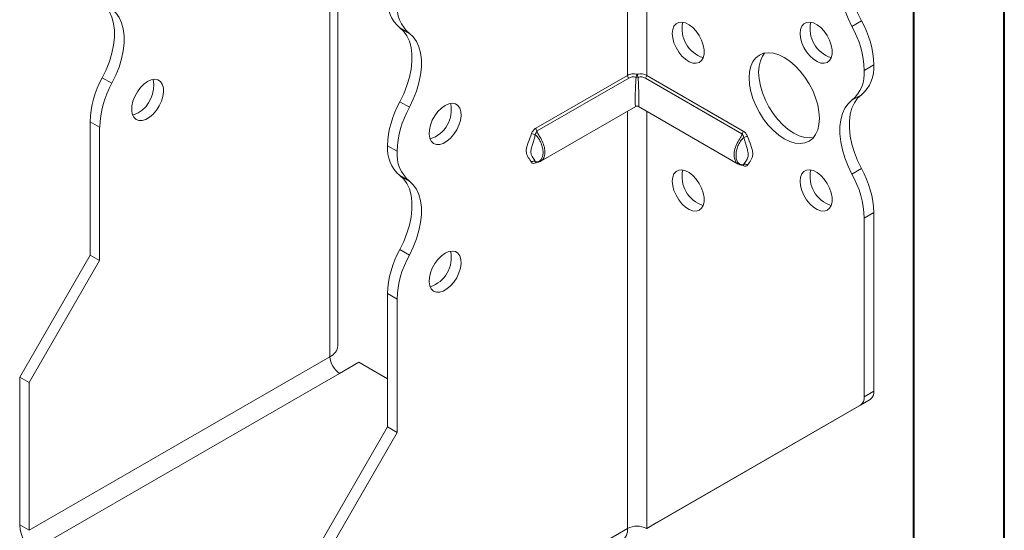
# Model space of a CAD drawing. Header units: millimetres. Extents: x 0 to 210, y 0 to 297.
# Tile 3 of 8: x 156 to 210, y 55 to 83. Entities that reach past the tile are written whole.
import ezdxf

# ---------------------------------------------------------------- set-up
doc = ezdxf.new("R2010")
doc.units = ezdxf.units.MM

msp = doc.modelspace()

# ---------------------------------------------------------------- linework, layer by layer
at = {"color": 7, "linetype": 'Continuous', "lineweight": 40}
for p, q in [((210.079, 0.215), (210.079, 297.215)), ((205.079, 5.215), (205.079, 292.215))]:
    msp.add_line(p, q, dxfattribs=at)
at = {"color": 7, "linetype": 'Continuous', "lineweight": 15}
for p, q in [((173.253, 65.4), (173.253, 88.365)), ((172.814, 64.788), (172.814, 87.753)), ((189.254, 86.525), (189.254, 80.337)), ((190.315, 80.337), (190.315, 86.525)), ((201.66, 83.042), (202.191, 83.348)), ((177.201, 82.655), (176.671, 82.961)), ((202.866, 80.917), (202.336, 80.611)), ((202.336, 80.61), (202.866, 80.917)), ((202.336, 80.611), (202.336, 80.61)), ((202.866, 80.917), (202.866, 80.917)), ((160.231, 80.203), (160.761, 79.897)), ((184.193, 77.415), (189.254, 80.337)), ((189.322, 80.184), (184.26, 77.262)), ((195.581, 77.105), (190.247, 80.184)), ((190.315, 80.337), (195.648, 77.258)), ((202.191, 79.266), (201.661, 78.96)), ((176.671, 78.878), (177.201, 78.572)), ((184.462, 75.593), (189.709, 78.623)), ((189.254, 78.36), (189.254, 55.297)), ((189.859, 78.623), (195.379, 75.436)), ((190.315, 55.297), (190.315, 78.36)), ((160.086, 77.466), (159.556, 77.773)), ((159.556, 70.403), (159.556, 77.773)), ((160.086, 70.097), (160.086, 77.466)), ((176.526, 76.14), (175.996, 76.446)), ((175.996, 76.446), (176.526, 76.14)), ((175.996, 76.446), (175.996, 76.446)), ((176.526, 76.14), (176.526, 76.14)), ((184.173, 75.557), (184.153, 75.579)), ((184.24, 75.538), (184.193, 75.511)), ((195.648, 75.354), (195.599, 75.382)), ((201.661, 74.876), (202.191, 75.182)), ((177.201, 74.489), (176.671, 74.795)), ((202.866, 72.752), (202.336, 72.446)), ((202.336, 72.446), (202.336, 62.577)), ((202.866, 72.752), (202.866, 62.883)), ((155.667, 63.667), (159.556, 70.403)), ((160.086, 70.097), (159.556, 70.403)), ((176.671, 70.712), (177.201, 70.406)), ((156.197, 63.36), (160.086, 70.097)), ((176.526, 67.976), (175.996, 68.282)), ((175.996, 60.912), (175.996, 68.282)), ((176.526, 60.606), (176.526, 67.976)), ((172.814, 64.788), (156.197, 55.195)), ((173.344, 63.869), (174.405, 64.482)), ((175.996, 63.563), (174.405, 64.482)), ((155.667, 63.667), (156.197, 63.36)), ((155.667, 55.501), (155.667, 63.667)), ((156.727, 54.276), (173.344, 63.869)), ((156.197, 55.195), (156.197, 63.36)), ((202.336, 62.577), (202.866, 62.883)), ((190.315, 55.297), (202.128, 62.119)), ((190.845, 55.603), (202.659, 62.425)), ((202.659, 62.425), (202.128, 62.119)), ((172.107, 54.176), (175.996, 60.912)), ((172.637, 53.87), (176.526, 60.606)), ((175.996, 60.912), (176.526, 60.606)), ((155.667, 55.501), (156.197, 55.195)), ((190.315, 55.297), (190.845, 55.603)), ((172.637, 45.704), (189.254, 55.297)), ((189.254, 55.297), (189.254, 55.297))]:
    msp.add_line(p, q, dxfattribs=at)
at = {"color": 7, "linetype": 'Continuous', "lineweight": 15, "flags": 128}
for points in [[(201.66, 83.042), (201.444, 83.487), (201.266, 83.94), (201.13, 84.393), (201.037, 84.838), (200.991, 85.267), (200.991, 85.673), (201.037, 86.049), (201.13, 86.387), (201.266, 86.683), (201.444, 86.93), (201.66, 87.125)], [(202.191, 87.431), (201.974, 87.236), (201.796, 86.989), (201.66, 86.693), (201.568, 86.355), (201.521, 85.979), (201.521, 85.573), (201.568, 85.144), (201.66, 84.699), (201.796, 84.246), (201.974, 83.793), (202.191, 83.348)], [(160.231, 84.286), (160.447, 84.091), (160.625, 83.844), (160.762, 83.548), (160.854, 83.21), (160.9, 82.834), (160.9, 82.428), (160.854, 81.999), (160.762, 81.554), (160.625, 81.101), (160.447, 80.648), (160.231, 80.203)], [(160.761, 79.897), (160.978, 80.341), (161.156, 80.794), (161.292, 81.247), (161.384, 81.692), (161.431, 82.122), (161.431, 82.528), (161.384, 82.903), (161.292, 83.242), (161.156, 83.538), (160.978, 83.785), (160.761, 83.98)], [(191.729, 82.651), (191.753, 82.873), (191.823, 83.055), (191.936, 83.188), (192.085, 83.264), (192.263, 83.28), (192.459, 83.235), (192.664, 83.13), (192.866, 82.973), (193.055, 82.77), (193.219, 82.533), (193.351, 82.276), (193.443, 82.011), (193.491, 81.753), (193.491, 81.516), (193.443, 81.313), (193.351, 81.154), (193.219, 81.049), (193.055, 81.002), (192.866, 81.017), (192.664, 81.092), (192.459, 81.225), (192.263, 81.406), (192.085, 81.627), (191.936, 81.876), (191.823, 82.139), (191.753, 82.402), (191.729, 82.651)], [(198.8, 82.652), (198.824, 82.874), (198.894, 83.056), (199.007, 83.189), (199.156, 83.265), (199.334, 83.281), (199.53, 83.236), (199.735, 83.131), (199.937, 82.973), (200.126, 82.771), (200.29, 82.534), (200.422, 82.276), (200.514, 82.011), (200.562, 81.753), (200.562, 81.516), (200.514, 81.313), (200.422, 81.155), (200.29, 81.049), (200.126, 81.003), (199.937, 81.018), (199.735, 81.093), (199.53, 81.225), (199.334, 81.407), (199.156, 81.628), (199.007, 81.877), (198.894, 82.14), (198.824, 82.403), (198.8, 82.652)], [(176.671, 78.878), (176.888, 79.323), (177.066, 79.776), (177.202, 80.228), (177.294, 80.674), (177.341, 81.103), (177.341, 81.509), (177.294, 81.884), (177.202, 82.223), (177.065, 82.519), (176.887, 82.766), (176.671, 82.961)], [(177.201, 78.572), (177.418, 79.016), (177.596, 79.469), (177.732, 79.922), (177.824, 80.367), (177.871, 80.797), (177.871, 81.203), (177.824, 81.578), (177.732, 81.917), (177.596, 82.212), (177.418, 82.46), (177.201, 82.655)], [(195.972, 80.202), (195.996, 80.54), (196.067, 80.841), (196.184, 81.099), (196.343, 81.308), (196.541, 81.461), (196.773, 81.556), (197.033, 81.59), (197.315, 81.562), (197.612, 81.473), (197.916, 81.325), (198.22, 81.122), (198.517, 80.868), (198.799, 80.571), (199.059, 80.236), (199.291, 79.874), (199.489, 79.491), (199.649, 79.099), (199.766, 78.706), (199.837, 78.322), (199.861, 77.957), (199.837, 77.62), (199.766, 77.318), (199.649, 77.06), (199.489, 76.852), (199.291, 76.698), (199.059, 76.603), (198.799, 76.569), (198.517, 76.597), (198.22, 76.686), (197.916, 76.834), (197.612, 77.037), (197.315, 77.291), (197.033, 77.588), (196.773, 77.923), (196.541, 78.286), (196.343, 78.668), (196.184, 79.06), (196.067, 79.453), (195.996, 79.837), (195.972, 80.202)], [(196.832, 81.57), (196.714, 81.405), (196.597, 81.147), (196.526, 80.846), (196.502, 80.508), (196.526, 80.143), (196.597, 79.759), (196.714, 79.366), (196.873, 78.974), (197.071, 78.592), (197.304, 78.229), (197.564, 77.895), (197.846, 77.597), (198.142, 77.343), (198.446, 77.14), (198.751, 76.992), (199.047, 76.903), (199.329, 76.875), (199.53, 76.896)], [(162.738, 79.997), (162.534, 79.852), (162.341, 79.659), (162.169, 79.43), (162.029, 79.176), (161.926, 78.912), (161.867, 78.651), (161.855, 78.407), (161.891, 78.195), (161.972, 78.024), (162.095, 77.905), (162.252, 77.843), (162.435, 77.843), (162.635, 77.903), (162.84, 78.022), (163.04, 78.192), (163.223, 78.404), (163.38, 78.647), (163.503, 78.908), (163.584, 79.172), (163.62, 79.426), (163.608, 79.656), (163.549, 79.849), (163.447, 79.995), (163.306, 80.086), (163.134, 80.117), (162.941, 80.087), (162.738, 79.997)], [(201.661, 74.876), (201.444, 75.321), (201.266, 75.774), (201.13, 76.227), (201.037, 76.672), (200.991, 77.102), (200.991, 77.508), (201.037, 77.883), (201.13, 78.222), (201.266, 78.517), (201.444, 78.765), (201.661, 78.96)], [(202.191, 79.266), (201.974, 79.071), (201.796, 78.824), (201.66, 78.528), (201.568, 78.189), (201.521, 77.814), (201.521, 77.408), (201.568, 76.978), (201.66, 76.533), (201.796, 76.08), (201.974, 75.627), (202.191, 75.182)], [(179.178, 78.672), (178.974, 78.526), (178.781, 78.334), (178.61, 78.105), (178.469, 77.851), (178.366, 77.587), (178.307, 77.326), (178.295, 77.082), (178.331, 76.869), (178.412, 76.699), (178.535, 76.579), (178.692, 76.518), (178.876, 76.517), (179.075, 76.578), (179.28, 76.696), (179.48, 76.866), (179.664, 77.078), (179.821, 77.322), (179.943, 77.582), (180.025, 77.847), (180.06, 78.101), (180.048, 78.331), (179.989, 78.524), (179.887, 78.67), (179.746, 78.761), (179.575, 78.792), (179.382, 78.762), (179.178, 78.672)], [(162.207, 78.262), (162.003, 78.171), (161.906, 78.149)], [(191.729, 74.486), (191.753, 74.708), (191.823, 74.89), (191.936, 75.023), (192.085, 75.099), (192.263, 75.115), (192.459, 75.069), (192.664, 74.965), (192.866, 74.807), (193.055, 74.604), (193.219, 74.368), (193.351, 74.11), (193.443, 73.845), (193.491, 73.587), (193.491, 73.35), (193.443, 73.147), (193.351, 72.988), (193.219, 72.883), (193.055, 72.837), (192.866, 72.852), (192.664, 72.927), (192.459, 73.059), (192.263, 73.241), (192.085, 73.462), (191.936, 73.71), (191.823, 73.974), (191.753, 74.237), (191.729, 74.486)], [(198.8, 74.487), (198.824, 74.708), (198.894, 74.89), (199.007, 75.023), (199.156, 75.1), (199.334, 75.116), (199.53, 75.07), (199.735, 74.966), (199.937, 74.808), (200.126, 74.605), (200.29, 74.369), (200.422, 74.111), (200.514, 73.846), (200.562, 73.588), (200.562, 73.351), (200.514, 73.148), (200.422, 72.989), (200.29, 72.884), (200.126, 72.837), (199.937, 72.852), (199.735, 72.928), (199.53, 73.06), (199.334, 73.241), (199.156, 73.462), (199.007, 73.711), (198.894, 73.974), (198.824, 74.237), (198.8, 74.487)], [(176.671, 70.712), (176.887, 71.157), (177.065, 71.61), (177.202, 72.063), (177.294, 72.508), (177.341, 72.937), (177.341, 73.343), (177.294, 73.719), (177.202, 74.057), (177.065, 74.353), (176.887, 74.6), (176.671, 74.795)], [(177.201, 70.406), (177.418, 70.851), (177.596, 71.304), (177.732, 71.757), (177.824, 72.202), (177.871, 72.631), (177.871, 73.037), (177.824, 73.413), (177.732, 73.751), (177.596, 74.047), (177.418, 74.294), (177.201, 74.489)], [(179.178, 70.506), (178.974, 70.361), (178.781, 70.169), (178.61, 69.939), (178.469, 69.686), (178.366, 69.421), (178.307, 69.16), (178.295, 68.917), (178.331, 68.704), (178.412, 68.533), (178.535, 68.414), (178.692, 68.352), (178.876, 68.352), (179.075, 68.412), (179.28, 68.531), (179.48, 68.701), (179.664, 68.913), (179.821, 69.156), (179.943, 69.417), (180.025, 69.682), (180.06, 69.935), (180.048, 70.165), (179.989, 70.358), (179.887, 70.504), (179.746, 70.595), (179.575, 70.627), (179.382, 70.596), (179.178, 70.506)]]:
    msp.add_lwpolyline(points, dxfattribs=at)
at = {"color": 7, "linetype": 'Continuous', "lineweight": 15}
for centre, radius, start, end in [((177.948, 84.446), 1.959, 175.1625, 229.3233), ((178.478, 84.14), 1.959, 175.1625, 229.3233), ((193.936, 82.905), 1.665, 167.1674, 252.8273), ((201.007, 82.905), 1.665, 167.1674, 252.8273), ((197.557, 80.752), 5.312, 1.7823, 29.2631), ((197.026, 80.446), 5.312, 1.7823, 29.2631), ((200.384, 80.445), 1.959, 310.6767, 4.8375), ((200.914, 80.751), 1.959, 310.6767, 4.8375), ((164.861, 77.607), 5.308, 150.7326, 178.2173), ((161.339, 79.763), 1.734, 300.0386, 11.5303), ((189.488, 80.349), 0.234, 182.8756, 224.8492), ((190.34, 80.124), 0.618, 153.927, 169.7741), ((189.784, 80.5), 0.272, 258.7299, 281.2701), ((189.229, 80.124), 0.618, 10.2259, 26.073), ((190.081, 80.349), 0.234, 315.1508, 357.1244), ((165.392, 77.301), 5.308, 150.7326, 178.2173), ((181.305, 76.281), 5.312, 150.7369, 178.2177), ((181.835, 75.975), 5.312, 150.7369, 178.2177), ((177.855, 78.414), 1.665, 287.1728, 12.8326), ((189.784, 78.493), 0.15, 64.3572, 115.9551), ((184.427, 77.427), 0.234, 182.8756, 224.8492), ((183.908, 76.628), 0.489, 59.8606, 84.9833), ((195.415, 77.27), 0.234, 315.1508, 357.1244), ((195.933, 76.471), 0.489, 95.0167, 120.1394), ((177.948, 76.281), 1.959, 175.1625, 229.3233), ((178.478, 75.975), 1.959, 175.1625, 229.3233), ((184.082, 75.429), 0.167, 64.571, 141.9688), ((184.293, 75.513), 0.101, 156.3759, 181.4771), ((193.936, 74.739), 1.665, 167.1674, 252.8273), ((195.545, 75.356), 0.104, 358.7386, 20.2661), ((195.759, 75.271), 0.167, 38.0312, 115.429), ((201.007, 74.74), 1.665, 167.1674, 252.8273), ((197.56, 72.587), 5.308, 1.7827, 29.2674), ((197.03, 72.281), 5.308, 1.7827, 29.2674), ((181.302, 68.117), 5.308, 150.7326, 178.2173), ((181.832, 67.811), 5.308, 150.7326, 178.2173), ((177.855, 70.249), 1.665, 287.1728, 12.8326), ((172.503, 65.475), 0.754, 294.3747, 354.3052), ((173.965, 64.84), 1.153, 182.6055, 237.3945), ((201.835, 62.528), 0.503, 305.698, 5.6204), ((202.365, 62.834), 0.503, 305.698, 5.6204), ((157.969, 55.606), 2.305, 182.6055, 237.3945), ((188.519, 55.216), 0.739, 305.0133, 6.2988), ((189.784, 54.274), 1.153, 62.6097, 117.3903)]:
    msp.add_arc(centre, radius, start, end, dxfattribs=at)
for major_axis, start_param, end_param in [((0.078, 1.314), 1.3458, 3.177797), ((-0.078, 1.314), 3.105389, 4.937386)]:
    msp.add_ellipse((189.784, 79.936), major_axis=major_axis, ratio=0.054973, start_param=start_param, end_param=end_param, dxfattribs=at)
for points, knots in [([(189.254, 80.337), (189.29, 80.358), (189.328, 80.375), (189.41, 80.401), (189.455, 80.411), (189.591, 80.427), (189.689, 80.421), (189.784, 80.395)], [0, 0, 0, 0, 0.25, 0.25, 0.5, 0.5, 1, 1, 1, 1]), ([(189.731, 80.233), (189.658, 80.254), (189.583, 80.257), (189.442, 80.238), (189.378, 80.216), (189.322, 80.184)], [0, 0, 0, 0, 0.5, 0.5, 1, 1, 1, 1]), ([(189.784, 80.395), (189.88, 80.421), (189.977, 80.427), (190.114, 80.411), (190.159, 80.401), (190.241, 80.375), (190.279, 80.358), (190.315, 80.337)], [0, 0, 0, 0, 0.5, 0.5, 0.75, 0.75, 1, 1, 1, 1]), ([(190.247, 80.184), (190.191, 80.216), (190.126, 80.238), (189.986, 80.257), (189.911, 80.254), (189.838, 80.233)], [0, 0, 0, 0, 0.5, 0.5, 1, 1, 1, 1]), ([(189.784, 78.628), (189.743, 78.618), (189.7, 78.607), (189.659, 78.594), (189.659, 78.593)], [0, 0, 0, 0, 0.982695, 1, 1, 1, 1]), ([(189.91, 78.593), (189.91, 78.594), (189.869, 78.607), (189.826, 78.618), (189.784, 78.628)], [0, 0, 0, 0, 0.017305, 1, 1, 1, 1]), ([(184.193, 77.415), (184.143, 77.387), (184.095, 77.344), (184.009, 77.241), (183.973, 77.179), (183.951, 77.116)], [0, 0, 0, 0, 0.5, 0.5, 1, 1, 1, 1]), ([(183.951, 75.531), (183.893, 75.627), (183.825, 75.71), (183.739, 75.853), (183.713, 75.903), (183.674, 76.019), (183.662, 76.085), (183.662, 76.23), (183.674, 76.309), (183.713, 76.469), (183.739, 76.55), (183.825, 76.792), (183.893, 76.954), (183.951, 77.116)], [0, 0, 0, 0, 0.25, 0.25, 0.375, 0.375, 0.5, 0.5, 0.625, 0.625, 0.75, 0.75, 1, 1, 1, 1]), ([(184.153, 77.051), (184.138, 76.969), (184.116, 76.888), (184.067, 76.728), (184.041, 76.649), (183.991, 76.49), (183.967, 76.412), (183.929, 76.255), (183.917, 76.178), (183.917, 76.04), (183.929, 75.98), (183.967, 75.88), (183.991, 75.838), (184.041, 75.76), (184.067, 75.723), (184.116, 75.652), (184.138, 75.617), (184.153, 75.579)], [0, 0, 0, 0, 0.125, 0.125, 0.25, 0.25, 0.375, 0.375, 0.5, 0.5, 0.625, 0.625, 0.75, 0.75, 0.875, 0.875, 1, 1, 1, 1]), ([(184.153, 77.051), (184.162, 77.094), (184.182, 77.134), (184.221, 77.204), (184.239, 77.236), (184.26, 77.262)], [0, 0, 0, 0, 0.5, 0.5, 1, 1, 1, 1]), ([(184.153, 75.579), (184.188, 75.557), (184.225, 75.553), (184.289, 75.555), (184.318, 75.562), (184.399, 75.595), (184.444, 75.632), (184.516, 75.727), (184.544, 75.787), (184.58, 75.919), (184.589, 75.994), (184.589, 76.154), (184.58, 76.238), (184.543, 76.413), (184.516, 76.502), (184.444, 76.679), (184.399, 76.767), (184.318, 76.89), (184.288, 76.929), (184.224, 77.001), (184.188, 77.032), (184.153, 77.051)], [0, 0, 0, 0, 0.0625, 0.0625, 0.125, 0.125, 0.25, 0.25, 0.375, 0.375, 0.5, 0.5, 0.625, 0.625, 0.75, 0.75, 0.875, 0.875, 0.9375, 0.9375, 1, 1, 1, 1]), ([(184.26, 77.262), (184.266, 77.228), (184.277, 77.167), (184.324, 77.085), (184.418, 76.938), (184.555, 76.701), (184.675, 76.362), (184.709, 76.036), (184.643, 75.784), (184.548, 75.638), (184.481, 75.612), (184.469, 75.607)], [0, 0, 0, 0, 0.058167, 0.104307, 0.134608, 0.304479, 0.473933, 0.643305, 0.818715, 0.967194, 1, 1, 1, 1]), ([(195.375, 75.451), (195.36, 75.457), (195.296, 75.48), (195.231, 75.58), (195.165, 75.734), (195.134, 75.949), (195.179, 76.255), (195.311, 76.596), (195.461, 76.839), (195.564, 77.006), (195.575, 77.07), (195.581, 77.105)], [0, 0, 0, 0, 0.041695, 0.169915, 0.243872, 0.38439, 0.55342, 0.722486, 0.891729, 0.940495, 1, 1, 1, 1]), ([(195.688, 76.894), (195.653, 76.875), (195.617, 76.844), (195.553, 76.772), (195.524, 76.733), (195.442, 76.61), (195.397, 76.522), (195.325, 76.346), (195.298, 76.256), (195.261, 76.081), (195.252, 75.998), (195.252, 75.837), (195.261, 75.763), (195.297, 75.628), (195.325, 75.569), (195.397, 75.475), (195.442, 75.438), (195.524, 75.405), (195.553, 75.398), (195.617, 75.396), (195.653, 75.4), (195.688, 75.422)], [0, 0, 0, 0, 0.0625, 0.0625, 0.125, 0.125, 0.25, 0.25, 0.375, 0.375, 0.5, 0.5, 0.625, 0.625, 0.75, 0.75, 0.875, 0.875, 0.9375, 0.9375, 1, 1, 1, 1]), ([(195.581, 77.105), (195.602, 77.079), (195.621, 77.047), (195.659, 76.977), (195.679, 76.937), (195.688, 76.894)], [0, 0, 0, 0, 0.5, 0.5, 1, 1, 1, 1]), ([(195.891, 76.958), (195.868, 77.022), (195.832, 77.084), (195.747, 77.187), (195.698, 77.23), (195.648, 77.258)], [0, 0, 0, 0, 0.5, 0.5, 1, 1, 1, 1]), ([(195.688, 75.422), (195.703, 75.46), (195.725, 75.495), (195.774, 75.566), (195.8, 75.603), (195.851, 75.681), (195.875, 75.723), (195.912, 75.823), (195.924, 75.882), (195.924, 76.021), (195.912, 76.098), (195.874, 76.255), (195.85, 76.333), (195.8, 76.491), (195.774, 76.571), (195.725, 76.731), (195.703, 76.812), (195.688, 76.894)], [0, 0, 0, 0, 0.125, 0.125, 0.25, 0.25, 0.375, 0.375, 0.5, 0.5, 0.625, 0.625, 0.75, 0.75, 0.875, 0.875, 1, 1, 1, 1]), ([(195.891, 76.958), (195.948, 76.796), (196.016, 76.635), (196.102, 76.393), (196.128, 76.312), (196.167, 76.152), (196.179, 76.073), (196.179, 75.928), (196.167, 75.862), (196.128, 75.746), (196.102, 75.696), (196.016, 75.553), (195.948, 75.47), (195.891, 75.374)], [0, 0, 0, 0, 0.25, 0.25, 0.375, 0.375, 0.5, 0.5, 0.625, 0.625, 0.75, 0.75, 1, 1, 1, 1]), ([(195.759, 75.543), (195.771, 75.562), (195.793, 75.595), (195.873, 75.705), (195.895, 75.785), (195.901, 75.804)], [0, 0, 0, 0, 0.4803309, 0.8763917, 1, 1, 1, 1]), ([(183.951, 75.531), (183.973, 75.493), (184.009, 75.473), (184.094, 75.469), (184.143, 75.482), (184.193, 75.511)], [0, 0, 0, 0, 0.5, 0.5, 1, 1, 1, 1]), ([(184.167, 75.56), (184.167, 75.56), (184.164, 75.56), (184.17, 75.557), (184.174, 75.556)], [0, 0, 0, 0, 0.19885, 1, 1, 1, 1]), ([(184.174, 75.559), (184.177, 75.556), (184.195, 75.544), (184.231, 75.539), (184.28, 75.535), (184.351, 75.545), (184.423, 75.565), (184.463, 75.598), (184.473, 75.605)], [0, 0, 0, 0, 0.028793, 0.165584, 0.265753, 0.491422, 0.880211, 1, 1, 1, 1]), ([(195.372, 75.447), (195.399, 75.43), (195.45, 75.397), (195.532, 75.381), (195.599, 75.375), (195.645, 75.392), (195.663, 75.398)], [0, 0, 0, 0, 0.329349, 0.612451, 0.852421, 1, 1, 1, 1]), ([(195.648, 75.354), (195.698, 75.325), (195.747, 75.311), (195.832, 75.316), (195.868, 75.336), (195.891, 75.374)], [0, 0, 0, 0, 0.5, 0.5, 1, 1, 1, 1]), ([(195.663, 75.398), (195.663, 75.398), (195.665, 75.398), (195.666, 75.399), (195.667, 75.4)], [0, 0, 0, 0, 0.212262, 1, 1, 1, 1]), ([(195.688, 75.422), (195.683, 75.411), (195.677, 75.401), (195.668, 75.4), (195.668, 75.4)], [0, 0, 0, 0, 0.985105, 1, 1, 1, 1]), ([(195.668, 75.4), (195.668, 75.4), (195.671, 75.402), (195.671, 75.402), (195.672, 75.402)], [0, 0, 0, 0, 0.025373, 1, 1, 1, 1])]:
    msp.add_open_spline(points, degree=3, knots=knots, dxfattribs=at)

doc.saveas('drawing.dxf')
